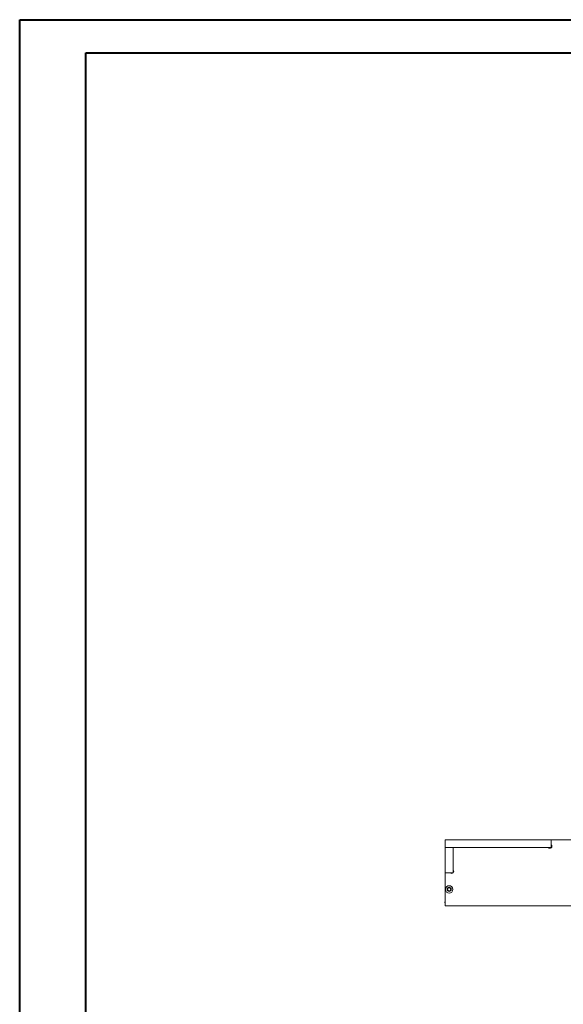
# Model space of a CAD drawing. Header units: millimetres. Extents: x 0 to 210, y 0 to 297.
# Tile 2 of 6: x 0 to 82, y 149 to 297. Entities that reach past the tile are written whole.
import ezdxf

# ---------------------------------------------------------------- set-up
doc = ezdxf.new("R2010")
doc.units = ezdxf.units.MM

msp = doc.modelspace()

# ---------------------------------------------------------------- linework, layer by layer
at = {"color": 7, "linetype": 'Continuous', "lineweight": 40}
for p, q in [((0.08, 0.21), (0.08, 297.21)), ((0.08, 297.21), (210.08, 297.21)), ((10.08, 292.21), (205.08, 292.21)), ((10.08, 5.21), (10.08, 292.21))]:
    msp.add_line(p, q, dxfattribs=at)
at = {"color": 7, "linetype": 'Continuous', "lineweight": 15}
for p, q in [((64.3, 173.37), (80.3, 173.37)), ((64.3, 173.37), (64.3, 172.17)), ((80.3, 172.62), (80.3, 173.37)), ((80.3, 173.37), (96.3, 173.37)), ((80.3, 173.37), (80.3, 172.17)), ((64.3, 168.37), (64.3, 172.17)), ((64.3, 172.17), (65.5, 172.17)), ((64.3, 172.17), (80.3, 172.17)), ((65.5, 168.37), (65.5, 172.17)), ((65.5, 168.82), (65.5, 172.17)), ((65.5, 172.17), (79.85, 172.17)), ((64.3, 168.37), (65.5, 168.37)), ((64.3, 168.37), (65.05, 168.37)), ((64.3, 163.37), (64.3, 168.37)), ((64.75, 166.07), (64.65, 165.84)), ((64.65, 165.84), (64.81, 165.63)), ((65, 166.1), (64.75, 166.07)), ((64.81, 165.63), (65.06, 165.67)), ((65.16, 165.9), (65, 166.1)), ((65.06, 165.67), (65.16, 165.9)), ((64.3, 163.97), (64.25, 163.96)), ((64.25, 163.96), (64.3, 163.67)), ((83.86, 163.37), (64.3, 163.37))]:
    msp.add_line(p, q, dxfattribs=at)
for radius in [0.56, 0.32]:
    msp.add_circle((64.9, 165.87), radius, dxfattribs=at)
for centre in [(80.08, 172.39), (65.28, 168.59)]:
    msp.add_arc(centre, 0.32, 225, 45, dxfattribs=at)

doc.saveas('drawing.dxf')
